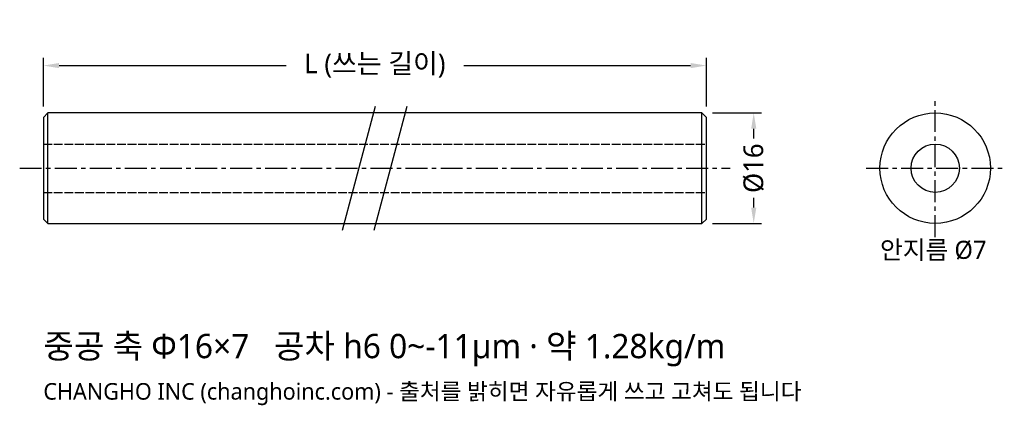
# Model space of a CAD drawing. Header units: millimetres. Extents: x -3 to 139, y -34 to 22.
import ezdxf

# ---------------------------------------------------------------- set-up
doc = ezdxf.new("R2010")
doc.units = ezdxf.units.MM
doc.linetypes.add('CENTER', pattern=[5.08, 3.175, -0.635, 0.635, -0.635])
doc.linetypes.add('DASHED', pattern=[1.524, 1.27, -0.254])
for name, color, linetype in [('문자', 7, 'CONTINUOUS'), ('숨은선', 3, 'DASHED'), ('외형선', 7, 'CONTINUOUS'), ('중심선', 1, 'CENTER'), ('치수', 4, 'CONTINUOUS')]:
    doc.layers.add(name, color=color, linetype=linetype)
doc.styles.add('CH_KOR', font='malgun.ttf')
doc.dimstyles.new('CH_DIM', dxfattribs={"dimtxt": 2.5, "dimasz": 2, "dimexe": 1, "dimexo": 0.8, "dimgap": 0.8, "dimtad": 1, "dimdec": 1, "dimdsep": 46, "dimtxsty": 'CH_KOR', "dimcen": 2.5, "dimclrd": 4, "dimclre": 4, "dimclrt": 4, "dimazin": 3, "dimtfac": 1, "dimtmove": 0, "dimatfit": 3})

# ---------------------------------------------------------------- blocks, each defined once
blk = doc.blocks.new('_CLOSEDFILLED')
at = {"color": 0, "linetype": 'BYBLOCK'}
blk.add_solid([(-1, 0.164), (0, 0), (-1, -0.164)], dxfattribs=at)
blk = doc.blocks.new('*D1')
at = {"color": 4}
for p, q in [((96.91, 8), (104, 8)), ((102.86, 4.29), (102.86, 5.71)), ((102.86, -5.71), (102.86, -4.29)), ((96.91, -8), (104, -8))]:
    blk.add_line(p, q, dxfattribs=at)
at = {"layer": 'Defpoints'}
for p in [(96, 8), (96, -8), (102.86, -8)]:
    blk.add_point(p, dxfattribs=at)
at = {"layer": '치수', "color": 4, "xscale": 2.2857142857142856, "yscale": 2.2857142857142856}
for p, rotation in [((102.86, 8), 90), ((102.86, -8), 270)]:
    blk.add_blockref('_CLOSEDFILLED', p, dxfattribs=dict(at, rotation=rotation))
at = {"layer": '치수', "color": 4, "insert": (102.86, 0), "char_height": 2.857, "attachment_point": 5, "rotation": 90, "style": 'CH_KOR'}
blk.add_mtext('Ø16', dxfattribs=at)
blk = doc.blocks.new('*D2')
at = {"color": 4}
for p, q in [((0, 8.91), (0, 16)), ((96, 8.91), (96, 16)), ((2.29, 14.86), (35.14, 14.86)), ((60.86, 14.86), (93.71, 14.86))]:
    blk.add_line(p, q, dxfattribs=at)
at = {"layer": 'Defpoints'}
for p in [(0, 14.86), (0, 8), (96, 8)]:
    blk.add_point(p, dxfattribs=at)
at = {"layer": '치수', "color": 4, "xscale": 2.2857142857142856, "yscale": 2.2857142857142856, "rotation": 180}
blk.add_blockref('_CLOSEDFILLED', (0, 14.86), dxfattribs=at)
at = {"layer": '치수', "color": 4, "xscale": 2.2857142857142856, "yscale": 2.2857142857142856}
blk.add_blockref('_CLOSEDFILLED', (96, 14.86), dxfattribs=at)
at = {"layer": '치수', "color": 4, "insert": (48, 14.86), "char_height": 2.857, "attachment_point": 5, "style": 'CH_KOR'}
blk.add_mtext('L (쓰는 길이)', dxfattribs=at)

msp = doc.modelspace()

# ---------------------------------------------------------------- linework, layer by layer
at = {"layer": '숨은선'}
for p, q in [((0, 3.5), (96, 3.5)), ((0, -3.5), (96, -3.5))]:
    msp.add_line(p, q, dxfattribs=at)
at = {"layer": '외형선'}
for p, q in [((43.31, -9), (48.11, 9)), ((47.89, -9), (52.69, 9)), ((0.64, -8), (0.64, 8)), ((95.36, -8), (95.36, 8))]:
    msp.add_line(p, q, dxfattribs=at)
msp.add_lwpolyline([(0.64, -8), (95.36, -8), (96, -7.36), (96, 7.36), (95.36, 8), (0.64, 8), (0, 7.36), (0, -7.36)], close=True, dxfattribs=at)
for radius in [8, 3.5]:
    msp.add_circle((129.14, 0), radius, dxfattribs=at)
at = {"layer": '중심선'}
for p, q in [((129.14, -10), (129.14, 10)), ((-3.43, 0), (99.43, 0)), ((119.14, 0), (139.14, 0))]:
    msp.add_line(p, q, dxfattribs=at)

# ---------------------------------------------------------------- texts
at = {"layer": '문자', "style": 'CH_KOR'}
for s, height, p in [('안지름 Ø7', 2.629, (121.14, -13.14)), ('중공 축 Φ16×7   공차 h6 0~-11μm · 약 1.28kg/m', 3.52, (0, -27.52)), ('CHANGHO INC (changhoinc.com) - 출처를 밝히면 자유롭게 쓰고 고쳐도 됩니다', 2.4, (0, -33.52))]:
    msp.add_text(s, height=height, dxfattribs=at).set_placement(p)

# ---------------------------------------------------------------- dimensions: what is measured, and where the dimension line sits
at = {"layer": '치수'}
dim = msp.add_linear_dim(base=(0, 14.86), p1=(0, 8), p2=(96, 8), text='L (쓰는 길이)', dimstyle='CH_DIM', override={"dimscale": 1.142857}, dxfattribs=at)
dim.commit()
dim.dimension.update_dxf_attribs({"geometry": '*D2', "text_midpoint": (48, 14.86)})
dim = msp.add_linear_dim(base=(102.86, -8), p1=(96, -8), p2=(96, 8), angle=90, text='Ø16', dimstyle='CH_DIM', override={"dimscale": 1.142857}, dxfattribs=at)
dim.commit()
dim.dimension.update_dxf_attribs({"geometry": '*D1', "text_midpoint": (102.86, 0)})

doc.saveas('drawing.dxf')
